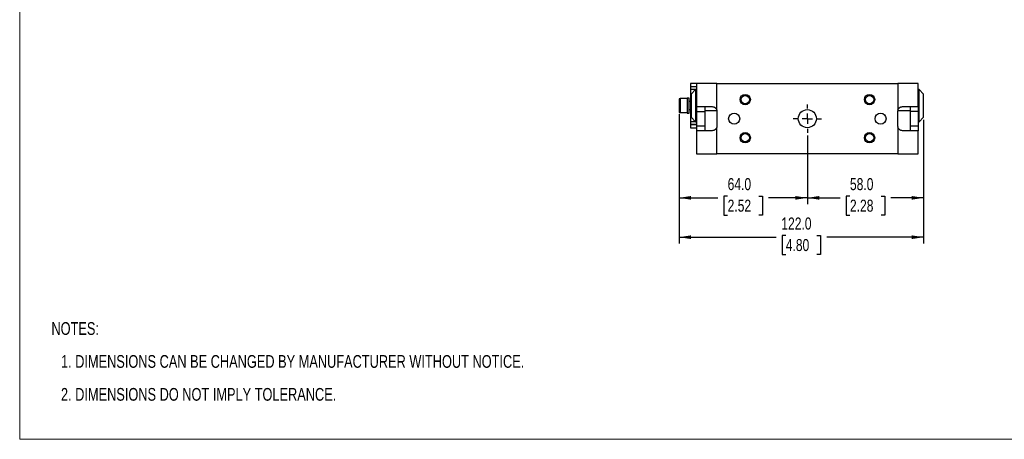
# Model space of a CAD drawing. Header units: millimetres. Extents: x 0 to 864, y 0 to 559.
# Tile 1 of 6: x 0 to 491, y 0 to 209. Entities that reach past the tile are written whole.
import ezdxf

# ---------------------------------------------------------------- set-up
doc = ezdxf.new("R2010")
doc.units = ezdxf.units.MM
doc.linetypes.add('CENTERX2', pattern=[20.32, 12.7, -2.54, 2.54, -2.54])
doc.layers.add('CENTER', color=40, linetype='CENTERX2')
doc.layers.add('DIMENSIONS', color=140, linetype='Continuous', lineweight=25)
doc.layers.add('TEXT', color=140, linetype='Continuous', lineweight=25)
doc.styles.add('SLDTEXTSTYLE1', font='TXT', dxfattribs={"width": 0.75})
doc.dimstyles.new('SLDDIMSTYLE6', dxfattribs={"dimtxt": 6, "dimasz": 6, "dimexe": 0, "dimexo": 0.0625, "dimgap": 1.5, "dimtad": 0, "dimtih": 1, "dimtoh": 1, "dimdec": 1, "dimrnd": 1e-09, "dimzin": 4, "dimdsep": 46, "dimtxsty": 'SLDTEXTSTYLE1', "dimsah": 1, "dimcen": 0.09, "dimadec": 0, "dimazin": 1, "dimtfac": 1, "dimtdec": 1, "dimtofl": 0, "dimtmove": 0, "dimatfit": 3, "dimfxl": 0, "dimfrac": 2, "dimtolj": 1, "dimtzin": 12, "dimarcsym": 0})

# ---------------------------------------------------------------- blocks, each defined once
blk = doc.blocks.new('SW_NOTE_0')
at = {"layer": 'TEXT', "color": 0, "char_height": 6.35, "attachment_point": 1, "style": 'SLDTEXTSTYLE1'}
for s, insert in [('NOTES:', (0, 8.19)), ('1. DIMENSIONS CAN BE CHANGED BY MANUFACTURER WITHOUT NOTICE.', (4.76, -8.24)), ('2. DIMENSIONS DO NOT IMPLY TOLERANCE.', (4.76, -24.66))]:
    blk.add_mtext(s, dxfattribs=dict(at, insert=insert))
blk = doc.blocks.new('_D_26')
at = {"layer": 'DIMENSIONS'}
for p, q in [((450.81, 159.39), (450.81, 117.29)), ((392.81, 151.65), (392.81, 117.29)), ((392.81, 120.46), (409.18, 120.46)), ((414.05, 121.35), (412.22, 121.35)), ((412.22, 121.35), (412.22, 111.82)), ((429.56, 121.35), (431.39, 121.35)), ((431.39, 121.35), (431.39, 111.82)), ((450.81, 120.46), (434.44, 120.46)), ((412.22, 111.82), (414.05, 111.82)), ((431.39, 111.82), (429.56, 111.82))]:
    blk.add_line(p, q, dxfattribs=at)
for points in [[(392.81, 120.46), (398.81, 119.54), (398.81, 121.39)], [(450.81, 120.46), (444.81, 121.39), (444.81, 119.54)]]:
    blk.add_solid(points, dxfattribs=at)
at = {"layer": 'DIMENSIONS', "char_height": 6, "attachment_point": 1, "style": 'SLDTEXTSTYLE1'}
for s, insert in [('58.0', (414.05, 130.3)), ('2.28', (414.05, 119.56))]:
    blk.add_mtext(s, dxfattribs=dict(at, insert=insert))
blk = doc.blocks.new('_D_27')
at = {"layer": 'DIMENSIONS'}
for p, q in [((328.81, 162.19), (328.81, 117.29)), ((392.81, 151.65), (392.81, 117.29)), ((328.81, 120.46), (348.18, 120.46)), ((353.05, 121.35), (351.22, 121.35)), ((351.22, 121.35), (351.22, 111.82)), ((368.56, 121.35), (370.39, 121.35)), ((370.39, 121.35), (370.39, 111.82)), ((392.81, 120.46), (373.44, 120.46)), ((351.22, 111.82), (353.05, 111.82)), ((370.39, 111.82), (368.56, 111.82))]:
    blk.add_line(p, q, dxfattribs=at)
for points in [[(328.81, 120.46), (334.81, 119.54), (334.81, 121.39)], [(392.81, 120.46), (386.81, 121.39), (386.81, 119.54)]]:
    blk.add_solid(points, dxfattribs=at)
at = {"layer": 'DIMENSIONS', "char_height": 6, "attachment_point": 1, "style": 'SLDTEXTSTYLE1'}
for s, insert in [('64.0', (353.05, 130.3)), ('2.52', (353.05, 119.56))]:
    blk.add_mtext(s, dxfattribs=dict(at, insert=insert))
blk = doc.blocks.new('_D_28')
at = {"layer": 'DIMENSIONS'}
for p, q in [((328.81, 162.19), (328.81, 97.65)), ((450.81, 159.39), (450.81, 97.65)), ((328.81, 100.83), (377.18, 100.83)), ((382.05, 101.71), (380.22, 101.71)), ((380.22, 101.71), (380.22, 92.19)), ((397.56, 101.71), (399.39, 101.71)), ((399.39, 101.71), (399.39, 92.19)), ((450.81, 100.83), (402.44, 100.83)), ((380.22, 92.19), (382.05, 92.19)), ((399.39, 92.19), (397.56, 92.19))]:
    blk.add_line(p, q, dxfattribs=at)
for points in [[(328.81, 100.83), (334.81, 99.9), (334.81, 101.75)], [(450.81, 100.83), (444.81, 101.75), (444.81, 99.9)]]:
    blk.add_solid(points, dxfattribs=at)
at = {"layer": 'DIMENSIONS', "char_height": 6, "attachment_point": 1, "style": 'SLDTEXTSTYLE1'}
for s, insert in [('122.0', (379.83, 110.66)), ('4.80', (382.05, 99.92))]:
    blk.add_mtext(s, dxfattribs=dict(at, insert=insert))
blk = doc.blocks.new('SW_CENTERMARKSYMBOL_8')
at = {"layer": 'CENTER', "color": 0}
for p, q in [((0, 5.08), (0, 7.04)), ((-5.08, 0), (-7.04, 0)), ((0, 0), (-2.54, 0)), ((0, 0), (0, 2.54)), ((0, 0), (0, -2.54)), ((0, 0), (2.54, 0)), ((5.08, 0), (7.04, 0)), ((0, -5.08), (0, -7.04))]:
    blk.add_line(p, q, dxfattribs=at)

msp = doc.modelspace()

# ---------------------------------------------------------------- linework, layer by layer
at = {"color": 7, "linetype": 'Continuous', "lineweight": 18}
for p, q in [((-0.0003, 558.79968), (-0.0003, -0.00032)), ((-0.0003, -0.00032), (629.4117, -0.00032))]:
    msp.add_line(p, q, dxfattribs=at)
for p, q in [((337.60627, 177.46357), (334.60627, 177.46357)), ((334.60627, 177.46357), (334.60627, 175.95496)), ((337.60627, 177.46357), (337.60627, 165.96357)), ((347.60627, 177.46357), (337.60627, 177.46357)), ((347.60627, 164.44337), (347.60627, 177.46357)), ((347.60627, 177.46357), (438.00627, 177.46357)), ((438.00627, 177.46357), (438.00627, 164.44337)), ((448.00627, 177.46357), (438.00627, 177.46357)), ((448.00627, 165.96357), (448.00627, 177.46357)), ((334.60627, 175.95496), (337.60627, 175.95496)), ((334.60627, 175.95496), (334.60627, 175.85712)), ((337.60627, 175.85712), (334.60627, 175.85712)), ((334.60627, 175.85712), (334.60627, 174.56357)), ((337.60627, 174.56357), (334.60627, 174.56357)), ((334.60627, 174.56357), (334.60627, 158.36357)), ((337.00627, 174.46357), (334.80627, 172.26357)), ((334.80627, 172.26357), (334.80627, 160.66357)), ((337.60627, 174.46357), (337.00627, 174.46357)), ((337.00627, 174.46357), (337.00627, 158.46357)), ((448.60627, 174.46357), (448.00627, 174.46357)), ((450.80627, 172.26357), (448.60627, 174.46357)), ((448.60627, 158.46357), (448.60627, 174.46357)), ((450.80627, 160.66357), (450.80627, 172.26357)), ((332.80627, 169.96357), (329.30627, 169.96357)), ((329.30627, 169.96357), (329.30627, 162.96357)), ((333.80627, 170.26357), (332.80627, 170.26357)), ((332.80627, 170.26357), (332.80627, 162.87885)), ((333.80627, 162.67393), (333.80627, 170.26357)), ((334.60627, 168.46357), (333.80627, 168.46357)), ((329.30627, 162.96357), (332.80627, 162.96357)), ((332.80627, 162.87885), (332.80627, 162.75978)), ((332.80627, 162.75978), (332.80627, 162.66357)), ((332.80627, 162.66357), (333.66084, 162.66357)), ((333.80627, 164.46357), (334.60627, 164.46357)), ((333.80627, 162.66643), (333.80627, 162.67393)), ((337.60627, 165.96357), (345.30627, 165.96357)), ((337.60627, 165.96357), (337.60627, 163.46357)), ((337.60627, 163.46357), (341.60627, 163.46357)), ((337.60627, 163.46357), (337.60627, 156.46357)), ((341.60627, 165.96357), (341.60627, 163.46357)), ((341.60627, 163.96357), (347.75576, 163.96357)), ((341.60627, 163.46357), (341.60627, 156.46357)), ((347.80627, 156.46357), (347.80627, 163.46357)), ((437.80627, 163.46357), (437.80627, 156.46357)), ((437.85678, 163.96357), (444.00627, 163.96357)), ((440.30627, 165.96357), (448.00627, 165.96357)), ((444.00627, 165.96357), (444.00627, 163.46357)), ((448.00627, 163.46357), (444.00627, 163.46357)), ((444.00627, 163.46357), (444.00627, 156.46357)), ((448.00627, 165.96357), (448.00627, 163.46357)), ((448.00627, 163.46357), (448.00627, 156.46357)), ((337.60627, 158.36357), (334.60627, 158.36357)), ((334.60627, 158.36357), (334.60627, 157.07002)), ((334.80627, 160.66357), (337.00627, 158.46357)), ((337.00627, 158.46357), (337.60627, 158.46357)), ((448.00627, 158.46357), (448.60627, 158.46357)), ((448.60627, 158.46357), (450.80627, 160.66357)), ((334.60627, 157.07002), (337.60627, 157.07002)), ((334.60627, 157.07002), (334.60627, 156.97218)), ((337.60627, 156.97218), (334.60627, 156.97218)), ((334.60627, 156.97218), (334.60627, 155.46357)), ((334.60627, 155.46357), (337.60627, 155.46357)), ((337.60627, 156.46357), (341.60627, 156.46357)), ((337.60627, 156.46357), (337.60627, 153.96357)), ((337.60627, 153.96357), (337.60627, 142.46357)), ((345.30627, 153.96357), (337.60627, 153.96357)), ((341.60627, 156.46357), (341.60627, 153.96357)), ((347.60627, 142.46357), (347.60627, 155.48377)), ((438.00627, 155.48377), (438.00627, 142.46357)), ((448.00627, 153.96357), (440.30627, 153.96357)), ((444.00627, 156.46357), (448.00627, 156.46357)), ((444.00627, 156.46357), (444.00627, 153.96357)), ((448.00627, 156.46357), (448.00627, 153.96357)), ((448.00627, 142.46357), (448.00627, 153.96357)), ((337.60627, 142.46357), (347.60627, 142.46357)), ((438.00627, 142.46357), (347.60627, 142.46357)), ((438.00627, 142.46357), (448.00627, 142.46357))]:
    msp.add_line(p, q)
for centre, radius in [((361.80627, 169.46357), 2.575), ((423.80627, 169.46357), 2.575), ((361.80627, 169.46357), 2.075), ((423.80627, 169.46357), 2.075), ((356.30627, 159.96357), 2.75), ((392.80627, 159.96357), 4.5), ((429.30627, 159.96357), 2.75), ((361.80627, 150.46357), 2.575), ((361.80627, 150.46357), 2.075), ((423.80627, 150.46357), 2.575), ((423.80627, 150.46357), 2.075)]:
    msp.add_circle(centre, radius)
for centre, radius, start, end in [((329.30627, 169.46357), 0.5, 90, 180), ((329.30627, 163.46357), 0.5, 180, 270), ((345.30627, 163.46357), 2.5, 0, 23.0739181), ((440.30627, 163.46357), 2.5, 156.9260819, 180), ((345.30627, 156.46357), 2.5, 336.9260819, 0), ((440.30627, 156.46357), 2.5, 180, 203.0739181)]:
    msp.add_arc(centre, radius, start, end)
for centre, start_param, end_param in [((333.52342, 166.46357), 2.092153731, 2.35651919), ((333.09916, 166.46357), 2.204864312, 2.469189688)]:
    msp.add_ellipse(centre, major_axis=(-2.87875, 2.87875), ratio=0.861655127, start_param=start_param, end_param=end_param)
for points, knots in [([(328.80627, 169.46357), (328.80627, 169.46357), (328.80627, 168.11932), (328.80627, 164.80783), (328.80627, 163.46357), (328.80627, 163.46357)], [0, 0, 0, 0, 0.5, 0.5, 1, 1, 1, 1]), ([(345.30627, 165.96357), (345.54667, 165.96357), (345.78342, 165.92958), (346.13249, 165.82621), (346.24742, 165.78282), (346.46738, 165.68089), (346.57339, 165.6221), (346.77729, 165.48864), (346.87584, 165.41329), (347.05869, 165.25074), (347.14354, 165.16336), (347.37856, 164.88309), (347.50943, 164.67068), (347.60627, 164.44337)], [0, 0, 0, 0, 0.25, 0.25, 0.375, 0.375, 0.5, 0.5, 0.625, 0.625, 0.75, 0.75, 1, 1, 1, 1]), ([(438.00627, 164.44337), (438.1031, 164.67068), (438.23054, 164.87836), (438.46668, 165.16092), (438.55293, 165.24982), (438.735, 165.41189), (438.83144, 165.48588), (439.0351, 165.61972), (439.14324, 165.67991), (439.36396, 165.78238), (439.47695, 165.82508), (439.82342, 165.92831), (440.06581, 165.96357), (440.30627, 165.96357)], [0, 0, 0, 0, 0.25, 0.25, 0.375, 0.375, 0.5, 0.5, 0.625, 0.625, 0.75, 0.75, 1, 1, 1, 1]), ([(347.60627, 155.48377), (347.50943, 155.25646), (347.38199, 155.04878), (347.14585, 154.76622), (347.0596, 154.67732), (346.87754, 154.51525), (346.78109, 154.44126), (346.57743, 154.30742), (346.4693, 154.24723), (346.24857, 154.14476), (346.13559, 154.10206), (345.78911, 153.99883), (345.54672, 153.96357), (345.30627, 153.96357)], [0, 0, 0, 0, 0.25, 0.25, 0.375, 0.375, 0.5, 0.5, 0.625, 0.625, 0.75, 0.75, 1, 1, 1, 1]), ([(440.30627, 153.96357), (440.06586, 153.96357), (439.82911, 153.99756), (439.48005, 154.10093), (439.36511, 154.14432), (439.14515, 154.24625), (439.03914, 154.30504), (438.83524, 154.4385), (438.73669, 154.51386), (438.55385, 154.6764), (438.46899, 154.76378), (438.23397, 155.04405), (438.1031, 155.25646), (438.00627, 155.48377)], [0, 0, 0, 0, 0.25, 0.25, 0.375, 0.375, 0.5, 0.5, 0.625, 0.625, 0.75, 0.75, 1, 1, 1, 1])]:
    msp.add_open_spline(points, degree=3, knots=knots)

# ---------------------------------------------------------------- block references
at = {"layer": 'CENTER'}
msp.add_blockref('SW_CENTERMARKSYMBOL_8', (392.80627, 159.96357), dxfattribs=at)
at = {"layer": 'TEXT'}
msp.add_blockref('SW_NOTE_0', (15.82443, 50.26173), dxfattribs=at)

# ---------------------------------------------------------------- dimensions: what is measured, and where the dimension line sits
at = {"layer": 'DIMENSIONS'}
for base, p2, picture, middle in [((328.80627, 120.46357), (328.80627, 163.46357), '_D_27', (360.80627, 120.46357)), ((450.80627, 120.46357), (450.80627, 160.66357), '_D_26', (421.80627, 120.46357))]:
    dim = msp.add_linear_dim(base=base, p1=(392.80627, 152.92357), p2=p2, dimstyle='SLDDIMSTYLE6', dxfattribs=at)
    dim.commit()
    dim.dimension.update_dxf_attribs({"geometry": picture, "text_midpoint": middle, "dimtype": 160})
dim = msp.add_linear_dim(base=(450.80627, 100.82773), p1=(328.80627, 163.46357), p2=(450.80627, 160.66357), angle=0, dimstyle='SLDDIMSTYLE6', dxfattribs=at)
dim.commit()
dim.dimension.update_dxf_attribs({"geometry": '_D_28', "text_midpoint": (389.80627, 100.82773), "dimtype": 160})

doc.saveas('drawing.dxf')
